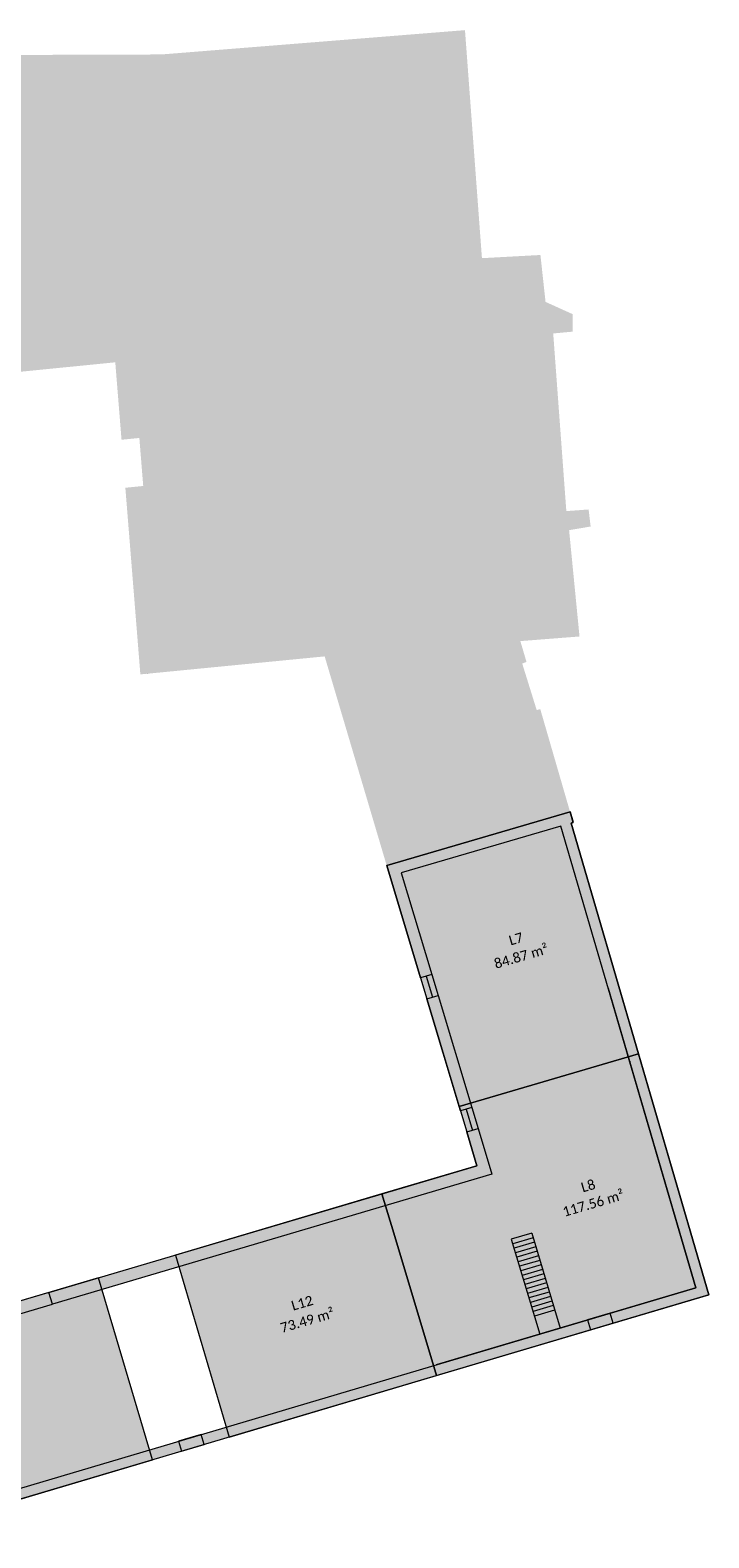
# Model space of a CAD drawing. Header units: centimetres. Extents: x 11704125 to 11712539, y 12092421 to 12099684.
# Tile 2 of 2: x 11709665 to 11712539, y 12093297 to 12099684. Entities that reach past the tile are written whole.
import ezdxf

# ---------------------------------------------------------------- set-up
doc = ezdxf.new("R2010")
doc.units = ezdxf.units.CM
doc.header["$LTSCALE"] = 5
doc.linetypes.add('Lijnpatroon-11', pattern=[1.058075, 0.705383, -0.352692])
for name, color, linetype, lineweight in [('_Nieuw-4 massa', 7, 'Continuous', 5), ('Bestaand-4 massa', 7, 'Continuous', 9), ('Tekst-beschrijving', 7, 'Lijnpatroon-11', 13)]:
    doc.layers.add(name, color=color, linetype=linetype, lineweight=lineweight)
doc.layers.add('Batiment', color=4, linetype='Continuous', lineweight=5, true_color=0x00ffff)
doc.layers.add('Oppervlakte-netto', color=5, linetype='Continuous', lineweight=5, true_color=0x0000ff)
doc.styles.add('Corbel', font='txt')

msp = doc.modelspace()

# ---------------------------------------------------------------- hatches: boundary and pattern name
at = {"layer": '_Nieuw-4 massa', "linetype": 'Continuous', "lineweight": 0, "true_color": 0x324a9a}
for points in [[(11712025.4, 12094220.3), (11712038.1, 12094177.6), (11712133.9, 12094206.1), (11712121.3, 12094248.8)], [(11710293.4, 12093706.5), (11710305.9, 12093663.8), (11710401.8, 12093692.2), (11710389.3, 12093734.9)]]:
    msp.add_hatch(color=175, dxfattribs=at).paths.add_polyline_path(points)
at = {"layer": 'Bestaand-4 massa', "linetype": 'Continuous', "lineweight": 0, "true_color": 0x4c4c4c, "transparency": 33554503}
for points in [[(11709486.5, 12099578.6), (11710220.2, 12099581.1), (11711506.4, 12099684.1), (11711578.2, 12098718.1), (11709545.5, 12098686.9)], [(11708393.4, 12098669.3), (11708432.9, 12098072.9), (11709524.7, 12098227.2), (11710025.1, 12098276.9), (11710051.6, 12097948.9), (11710127.1, 12097956.4), (11710143.5, 12097753), (11710067.8, 12097745.5), (11710131.4, 12096954.8), (11710912, 12097031.1), (11711174.7, 12096145.3), (11711951.3, 12096373.2), (11711825.2, 12096808), (11711810.2, 12096803.6), (11711748.8, 12097001), (11711767.1, 12097007.3), (11711740.9, 12097095.9), (11711991.5, 12097115.5), (11711947.4, 12097565.8), (11712038.6, 12097581.3), (11712030.1, 12097653.5), (11711935.7, 12097646.6), (11711880.1, 12098399.2), (11711962.5, 12098406.9), (11711962.5, 12098480.9), (11711847.6, 12098532.9), (11711826, 12098731.6), (11711578.2, 12098718.1)]]:
    msp.add_hatch(color=251, dxfattribs=at).paths.add_polyline_path(points)
at = {"layer": 'Bestaand-4 massa', "linetype": 'Continuous', "lineweight": 0, "transparency": 33554687}
for points in [[(11708842.6, 12093680.5), (11708932.3, 12093707.3), (11708946.5, 12093659.4), (11709004, 12093676.5), (11709099.5, 12093352.3), (11712484.2, 12094356.4), (11711913, 12096311.9), (11711236.3, 12096113.5), (11711365.6, 12095683.5), (11711317.6, 12095669.5), (11711174.7, 12096145.5), (11711951.3, 12096373.2), (11711964.4, 12096328.2), (11711955.7, 12096324.5), (11712539.3, 12094326.3), (11709069.4, 12093297), (11708975.7, 12093615), (11708871.4, 12093583.9)], [(11709743.5, 12094336.5), (11711557.1, 12094872.7), (11711513.9, 12095016.3), (11711561.9, 12095030.4), (11711620, 12094837.1), (11709758.6, 12094286.8)]]:
    msp.add_hatch(color=7, dxfattribs=at).paths.add_polyline_path(points)
at = {"layer": 'Bestaand-4 massa', "linetype": 'Continuous', "lineweight": 0}
for points in [[(11711392.4, 12095594.4), (11711535.1, 12095119.4), (11711487.2, 12095105.4), (11711344.4, 12095580.4)], [(11709758.6, 12094286.8), (11709743.5, 12094336.5), (11708735.6, 12094038.6), (11708750.5, 12093988.8)]]:
    msp.add_hatch(color=7, dxfattribs=at).paths.add_polyline_path(points)
at = {"layer": 'Oppervlakte-netto', "linetype": 'Continuous', "lineweight": 0, "true_color": 0x9a3830, "transparency": 33554585}
msp.add_hatch(color=17, dxfattribs=at).paths.add_polyline_path([(11711174.7, 12096145.3), (11711317.6, 12095669.5), (11711344.4, 12095580.4), (11711481.4, 12095124.5), (11712241.1, 12095347.2), (11711955.7, 12096324.5), (11711964.1, 12096328.1), (11711951.3, 12096373.2)])
at = {"layer": 'Oppervlakte-netto', "linetype": 'Continuous', "lineweight": 0, "true_color": 0x799463, "transparency": 33554585}
msp.add_hatch(color=75, dxfattribs=at).paths.add_polyline_path([(11711154.8, 12094753.8), (11711204.6, 12094588.1), (11711386, 12093984.2), (11712539.3, 12094326.3), (11712241.1, 12095347.2), (11711481.4, 12095124.5), (11711487.2, 12095105.4), (11711513.9, 12095016.3), (11711557.1, 12094872.7)])
at = {"layer": 'Oppervlakte-netto', "linetype": 'Continuous', "lineweight": 0, "true_color": 0x8e3d0b, "transparency": 33554585}
msp.add_hatch(color=36, dxfattribs=at).paths.add_polyline_path([(11710280, 12094495.1), (11710508, 12093723.8), (11711386.1, 12093984.2), (11711204.6, 12094588.1), (11711154.8, 12094753.8)])
at = {"layer": 'Oppervlakte-netto', "linetype": 'Continuous', "lineweight": 0, "true_color": 0x808080, "transparency": 33554585}
msp.add_hatch(color=8, dxfattribs=at).paths.add_polyline_path([(11708706.8, 12094030.1), (11708842.7, 12093575.3), (11708975.7, 12093615), (11709070.3, 12093297.2), (11710182.6, 12093627.2), (11709954.2, 12094398.8)])

# ---------------------------------------------------------------- linework, layer by layer
at = {"layer": '_Nieuw-4 massa', "flags": 128}
for points in [[(11712025.4, 12094220.3), (11712038.1, 12094177.6), (11712133.9, 12094206.1), (11712121.3, 12094248.8)], [(11710293.4, 12093706.5), (11710305.9, 12093663.8), (11710401.8, 12093692.2), (11710389.3, 12093734.9)]]:
    msp.add_lwpolyline(points, close=True, dxfattribs=at)
at = {"layer": 'Batiment'}
for p, q in [((11710161.3, 12096957.7, 300), (11710161.3, 12096957.2, 300)), ((11712329.1, 12095046.7, 300), (11712328.9, 12095046.6, 300))]:
    msp.add_line(p, q, dxfattribs=at)
at = {"layer": 'Batiment', "transparency": 33554687}
for points in [[(11712039.4, 12095881.1, 10210.4), (11712038.9, 12095880.9, 10210.5)], [(11712065.5, 12095791.8, 10210.4), (11712065, 12095791.7, 10210.5)], [(11712205.1, 12095315.9, 10210.4), (11712204, 12095315.6, 10210.6)], [(11712231.2, 12095226.6, 10210.4), (11712230.1, 12095226.3, 10210.6)]]:
    msp.add_polyline3d(points, dxfattribs=at)
at = {"layer": 'Bestaand-4 massa'}
for p, q in [((11711317.6, 12095669.5, 300), (11711344.4, 12095580.4, 300)), ((11711341.6, 12095676.5, 300), (11711368.4, 12095587.4, 300)), ((11711365.6, 12095683.5, 300), (11711392.4, 12095594.4, 300)), ((11712113.4, 12095625.7, 300), (11712484.2, 12094356.4, 300)), ((11712484.2, 12094356.4, 300), (11712173.4, 12095420.3, 300)), ((11711487.2, 12095105.4, 300), (11711513.9, 12095016.3, 300)), ((11711511.2, 12095112.4, 300), (11711537.9, 12095023.3, 300)), ((11711535.1, 12095119.4, 300), (11711561.9, 12095030.4, 300)), ((11711789, 12094587.7, 300), (11711702.7, 12094562.2, 300)), ((11711789, 12094587.7, 300), (11711909.9, 12094185.5, 300)), ((11711702.7, 12094562.2, 300), (11711823.4, 12094160.4, 300)), ((11711794.6, 12094568.5, 300), (11711708.4, 12094543, 300)), ((11711800.3, 12094549.4, 300), (11711714.2, 12094523.9, 300)), ((11711806, 12094530.2, 300), (11711719.9, 12094504.7, 300)), ((11711811.6, 12094511, 300), (11711725.7, 12094485.6, 300)), ((11711817.3, 12094491.8, 300), (11711731.4, 12094466.4, 300)), ((11711823, 12094472.6, 300), (11711737.2, 12094447.3, 300)), ((11711828.7, 12094453.5, 300), (11711743, 12094428.1, 300)), ((11711834.3, 12094434.3, 300), (11711748.7, 12094409, 300)), ((11711840, 12094415.1, 300), (11711754.5, 12094389.8, 300)), ((11711845.7, 12094395.9, 300), (11711760.2, 12094370.7, 300)), ((11712484.2, 12094356.4, 300), (11711384.4, 12094030.1, 300)), ((11711851.3, 12094376.7, 300), (11711766, 12094351.5, 300)), ((11711857, 12094357.6, 300), (11711771.7, 12094332.4, 300)), ((11711862.7, 12094338.4, 300), (11711777.5, 12094313.2, 300)), ((11711868.3, 12094319.2, 300), (11711783.3, 12094294, 300)), ((11711874, 12094300, 300), (11711789, 12094274.9, 300)), ((11711879.7, 12094280.8, 300), (11711794.8, 12094255.7, 300)), ((11711885.4, 12094261.7, 300), (11711800.5, 12094236.6, 300))]:
    msp.add_line(p, q, dxfattribs=at)
at = {"layer": 'Bestaand-4 massa', "linetype": 'Continuous', "lineweight": 9, "flags": 128}
for points in [[(11708842.6, 12093680.5), (11708932.3, 12093707.3), (11708946.5, 12093659.4), (11709004, 12093676.5), (11709099.5, 12093352.3), (11712484.2, 12094356.4), (11711913, 12096311.9), (11711236.3, 12096113.5), (11711365.6, 12095683.5), (11711317.6, 12095669.5), (11711174.7, 12096145.5), (11711951.3, 12096373.2), (11711964.4, 12096328.2), (11711955.7, 12096324.5), (11712539.3, 12094326.3), (11709069.4, 12093297), (11708975.7, 12093615), (11708871.4, 12093583.9)], [(11711392.4, 12095594.4), (11711535.1, 12095119.4), (11711487.2, 12095105.4), (11711344.4, 12095580.4)], [(11709743.5, 12094336.5), (11711557.1, 12094872.7), (11711513.9, 12095016.3), (11711561.9, 12095030.4), (11711620, 12094837.1), (11709758.6, 12094286.8)], [(11709758.6, 12094286.8), (11709743.5, 12094336.5), (11708735.6, 12094038.6), (11708750.5, 12093988.8)]]:
    msp.add_lwpolyline(points, close=True, dxfattribs=at)
at = {"layer": 'Oppervlakte-netto', "linetype": 'Continuous', "lineweight": 9, "flags": 128}
for points in [[(11711174.7, 12096145.3), (11711317.6, 12095669.5), (11711344.4, 12095580.4), (11711481.4, 12095124.5), (11712241.1, 12095347.2), (11711955.7, 12096324.5), (11711964.1, 12096328.1), (11711951.3, 12096373.2)], [(11711154.8, 12094753.8), (11711204.6, 12094588.1), (11711386, 12093984.2), (11712539.3, 12094326.3), (11712241.1, 12095347.2), (11711481.4, 12095124.5), (11711487.2, 12095105.4), (11711487.2, 12095105.4), (11711513.9, 12095016.3), (11711513.9, 12095016.3), (11711557.1, 12094872.7)]]:
    msp.add_lwpolyline(points, close=True, dxfattribs=at)
at = {"layer": 'Oppervlakte-netto', "flags": 128}
for points in [[(11710280, 12094495.1), (11710508, 12093723.8), (11711386.1, 12093984.2), (11711204.6, 12094588.1), (11711154.8, 12094753.8)], [(11708706.8, 12094030.1), (11708842.7, 12093575.3), (11708975.7, 12093615), (11709070.3, 12093297.2), (11710182.6, 12093627.2), (11709954.2, 12094398.8)]]:
    msp.add_lwpolyline(points, close=True, dxfattribs=at)

# ---------------------------------------------------------------- texts
at = {"layer": 'Tekst-beschrijving', "color": 16, "true_color": 0x800000, "char_height": 41.424, "attachment_point": 2, "rotation": 16.28123, "line_spacing_factor": 1.11738, "style": 'Corbel'}
for s, insert in [('L7\\P84.87 m²{\\H0.2778x; }{\\fArialUnicodeMS|b0|i0|c0|p0;\\H0.3044x;\\P}{\\fArial|b0|i0|c0|p0;\\H0.5479x; }', (11711716.7, 12095854.5, 300)), ('L8\\P117.56 m²{\\H0.2778x; }{\\fArialUnicodeMS|b0|i0|c0|p0;\\H0.3044x;\\P}{\\fArial|b0|i0|c0|p0;\\H0.5479x; }', (11712022.3, 12094808.2, 300)), ('L12\\P73.49 m²{\\H0.2778x; }{\\fArialUnicodeMS|b0|i0|c0|p0;\\H0.3044x;\\P}{\\fArial|b0|i0|c0|p0;\\H0.5479x; }', (11710810.9, 12094311.9, 300))]:
    msp.add_mtext(s, dxfattribs=dict(at, insert=insert))

doc.saveas('drawing.dxf')
